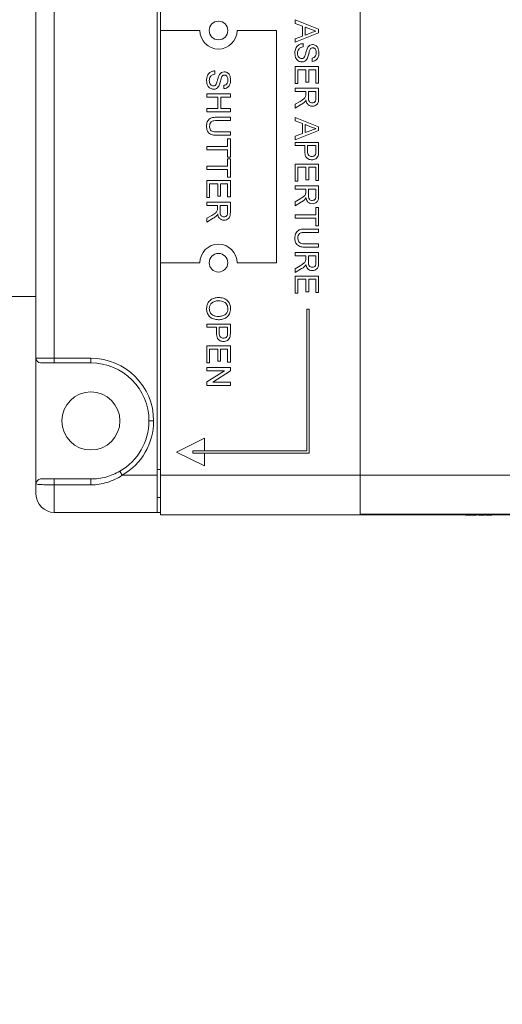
# Paper-space layout 'Sheet1' of a CAD drawing. Header units: millimetres. Extents: x 0 to 4318, y 0 to 2794.
# Tile 62 of 69: x 2202 to 2432, y 1945 to 2416. Entities that reach past the tile are written whole.
import ezdxf

# ---------------------------------------------------------------- set-up
doc = ezdxf.new("R2010")
doc.units = ezdxf.units.MM
doc.header["$LTSCALE"] = 5
doc.styles.add('SLDTEXTSTYLE0', font='TXT', dxfattribs={"width": 0.605})
doc.dimstyles.new('SLDDIMSTYLE1', dxfattribs={"dimtxt": 20.546549, "dimasz": 23.8125, "dimexe": 0, "dimexo": 0.0625, "dimgap": 5.136637, "dimtad": 0, "dimtih": 1, "dimtoh": 1, "dimdec": 0, "dimlfac": 0.114286, "dimrnd": 1e-09, "dimzin": 12, "dimdsep": 46, "dimtxsty": 'SLDTEXTSTYLE0', "dimsah": 1, "dimcen": 0.09, "dimadec": 0, "dimazin": 3, "dimtfac": 1, "dimtdec": 3, "dimtofl": 0, "dimtmove": 0, "dimatfit": 3, "dimfxl": 1, "dimfrac": 2, "dimtolj": 1, "dimtzin": 12, "dimarcsym": 0})

# ---------------------------------------------------------------- blocks, each defined once
blk = doc.blocks.new('_D_12')
at = {"color": 7, "linetype": 'Continuous', "lineweight": 0}
for p, q in [((1120.87, 1952.84), (1120.87, 2626.54)), ((1534.65, 2628.74), (1529.94, 2628.74)), ((1529.94, 2628.74), (1529.94, 2597.19)), ((1607.56, 2628.74), (1612.26, 2628.74)), ((1612.26, 2628.74), (1612.26, 2597.19)), ((2209.29, 2529.46), (2209.29, 2626.54)), ((1120.87, 2611.3), (1502.9, 2611.3)), ((2209.29, 2611.3), (1639.31, 2611.3)), ((1529.94, 2597.19), (1534.65, 2597.19)), ((1612.26, 2597.19), (1607.56, 2597.19))]:
    blk.add_line(p, q, dxfattribs=at)
for points in [[(1120.87, 2611.3), (1144.69, 2607.33), (1144.69, 2615.27)], [(2209.29, 2611.3), (2185.47, 2615.27), (2185.47, 2607.33)]]:
    blk.add_solid(points, dxfattribs=at)
at = {"color": 7, "linetype": 'Continuous', "lineweight": 0, "char_height": 21.167, "attachment_point": 1, "style": 'SLDTEXTSTYLE0'}
for s, insert in [('124mm', (1514.66, 2660.73, 40.45)), ('4.9in', (1540.53, 2624.48, 40.45)), ('MINIMUM', (1507.6, 2588.22, 40.45))]:
    blk.add_mtext(s, dxfattribs=dict(at, insert=insert))

psp = doc.layouts.new('Sheet1')

# ---------------------------------------------------------------- linework, layer by layer
at = {"color": 7, "linetype": 'Continuous', "lineweight": 15}
for p, q in [((2267.21, 2512.81), (2267.21, 2198.37)), ((2268.77, 2512.81), (2268.77, 2411.16)), ((2209.29, 2254.35), (2209.29, 2456.84)), ((2218.04, 2456.84), (2218.04, 2254.35)), ((2364.33, 2437.83), (2364.33, 2198.37)), ((2333.22, 2416.23), (2344.46, 2411.77)), ((2333.22, 2414.55), (2333.22, 2416.23)), ((2336.68, 2413.27), (2333.22, 2414.55)), ((2336.68, 2408.48), (2336.68, 2413.27)), ((2337.97, 2412.79), (2337.97, 2408.95)), ((2341.08, 2411.64), (2337.97, 2412.79)), ((2287.66, 2411.16), (2268.77, 2411.16)), ((2268.77, 2411.16), (2268.77, 2300.03)), ((2324.33, 2411.16), (2305.44, 2411.16)), ((2324.33, 2300.03), (2324.33, 2411.16)), ((2344.46, 2409.98), (2333.22, 2405.52)), ((2333.22, 2407.2), (2336.68, 2408.48)), ((2337.97, 2408.95), (2340.93, 2410.05)), ((2344.46, 2411.77), (2344.46, 2409.98)), ((2333.22, 2405.52), (2333.22, 2407.2)), ((2337.11, 2404.89), (2337.11, 2403.31)), ((2341.29, 2396.39), (2341.29, 2397.98)), ((2333.22, 2393.95), (2344.46, 2393.95)), ((2333.22, 2385.73), (2333.22, 2393.95)), ((2344.46, 2393.95), (2344.46, 2386.02)), ((2294.88, 2391.85), (2294.88, 2390.26)), ((2334.52, 2392.36), (2334.52, 2385.73)), ((2338.4, 2392.36), (2334.52, 2392.36)), ((2338.4, 2386.45), (2338.4, 2392.36)), ((2339.7, 2392.36), (2339.7, 2386.45)), ((2343.16, 2392.36), (2339.7, 2392.36)), ((2343.16, 2386.02), (2343.16, 2392.36)), ((2299.06, 2383.35), (2299.06, 2384.93)), ((2334.52, 2385.73), (2333.22, 2385.73)), ((2339.7, 2386.45), (2338.4, 2386.45)), ((2344.46, 2386.02), (2343.16, 2386.02)), ((2290.99, 2380.9), (2302.23, 2380.9)), ((2290.99, 2379.32), (2290.99, 2380.9)), ((2296.32, 2379.32), (2290.99, 2379.32)), ((2296.32, 2373.84), (2296.32, 2379.32)), ((2302.23, 2379.32), (2297.62, 2379.32)), ((2297.62, 2379.32), (2297.62, 2373.84)), ((2302.23, 2380.9), (2302.23, 2379.32)), ((2333.22, 2383.57), (2344.46, 2383.57)), ((2333.22, 2381.99), (2333.22, 2383.57)), ((2338.26, 2381.99), (2333.22, 2381.99)), ((2338.26, 2380.37), (2338.26, 2381.99)), ((2339.56, 2381.99), (2339.56, 2378.98)), ((2343.16, 2381.99), (2339.56, 2381.99)), ((2343.16, 2378.64), (2343.16, 2381.99)), ((2344.46, 2383.57), (2344.46, 2378.7)), ((2333.22, 2375.83), (2335.59, 2377.23)), ((2336.32, 2375.85), (2333.22, 2374.01)), ((2333.22, 2374.01), (2333.22, 2375.83)), ((2290.99, 2372.26), (2290.99, 2373.84)), ((2290.99, 2373.84), (2296.32, 2373.84)), ((2302.23, 2372.26), (2290.99, 2372.26)), ((2295.76, 2369.66), (2302.23, 2369.66)), ((2297.62, 2373.84), (2302.23, 2373.84)), ((2302.23, 2373.84), (2302.23, 2372.26)), ((2302.23, 2369.66), (2302.23, 2368.08)), ((2302.23, 2368.08), (2295.84, 2368.08)), ((2333.22, 2369.55), (2344.46, 2365.09)), ((2333.22, 2367.87), (2333.22, 2369.55)), ((2336.68, 2366.59), (2333.22, 2367.87)), ((2336.68, 2361.8), (2336.68, 2366.59)), ((2341.08, 2364.97), (2337.97, 2366.12)), ((2337.97, 2366.12), (2337.97, 2362.28)), ((2344.46, 2365.09), (2344.46, 2363.3)), ((2302.23, 2361.02), (2295.76, 2361.02)), ((2295.84, 2362.61), (2302.23, 2362.61)), ((2302.23, 2362.61), (2302.23, 2361.02)), ((2344.46, 2363.3), (2333.22, 2358.84)), ((2333.22, 2360.52), (2336.68, 2361.8)), ((2333.22, 2358.84), (2333.22, 2360.52)), ((2337.97, 2362.28), (2340.93, 2363.37)), ((2290.99, 2355.69), (2300.93, 2355.69)), ((2290.99, 2354.11), (2290.99, 2355.69)), ((2300.93, 2355.69), (2300.93, 2359.29)), ((2300.93, 2359.29), (2302.23, 2359.29)), ((2302.23, 2359.29), (2302.23, 2350.5)), ((2333.22, 2357.64), (2344.46, 2357.64)), ((2333.22, 2356.06), (2333.22, 2357.64)), ((2337.83, 2356.06), (2333.22, 2356.06)), ((2337.83, 2353.31), (2337.83, 2356.06)), ((2343.16, 2356.06), (2339.13, 2356.06)), ((2339.13, 2356.06), (2339.13, 2353.35)), ((2343.16, 2353.38), (2343.16, 2356.06)), ((2344.46, 2357.64), (2344.46, 2353.52)), ((2300.93, 2354.11), (2290.99, 2354.11)), ((2300.93, 2350.5), (2300.93, 2354.11)), ((2290.99, 2346.18), (2300.93, 2346.18)), ((2290.99, 2344.6), (2290.99, 2346.18)), ((2302.23, 2350.5), (2300.93, 2350.5)), ((2300.93, 2346.18), (2300.93, 2349.78)), ((2300.93, 2349.78), (2302.23, 2349.78)), ((2302.23, 2349.78), (2302.23, 2341)), ((2333.22, 2347.27), (2344.46, 2347.27)), ((2333.22, 2339.06), (2333.22, 2347.27)), ((2344.46, 2347.27), (2344.46, 2339.35)), ((2300.93, 2344.6), (2290.99, 2344.6)), ((2300.93, 2341), (2300.93, 2344.6)), ((2334.52, 2345.69), (2334.52, 2339.06)), ((2338.4, 2345.69), (2334.52, 2345.69)), ((2338.4, 2339.78), (2338.4, 2345.69)), ((2339.7, 2345.69), (2339.7, 2339.78)), ((2343.16, 2345.69), (2339.7, 2345.69)), ((2343.16, 2339.35), (2343.16, 2345.69)), ((2290.99, 2339.41), (2302.23, 2339.41)), ((2290.99, 2331.2), (2290.99, 2339.41)), ((2296.18, 2337.83), (2292.29, 2337.83)), ((2292.29, 2337.83), (2292.29, 2331.2)), ((2296.18, 2331.92), (2296.18, 2337.83)), ((2300.93, 2337.83), (2297.47, 2337.83)), ((2297.47, 2337.83), (2297.47, 2331.92)), ((2302.23, 2341), (2300.93, 2341)), ((2300.93, 2331.49), (2300.93, 2337.83)), ((2302.23, 2339.41), (2302.23, 2331.49)), ((2334.52, 2339.06), (2333.22, 2339.06)), ((2333.22, 2336.9), (2344.46, 2336.9)), ((2333.22, 2335.31), (2333.22, 2336.9)), ((2339.7, 2339.78), (2338.4, 2339.78)), ((2344.46, 2339.35), (2343.16, 2339.35)), ((2344.46, 2336.9), (2344.46, 2332.02)), ((2338.26, 2335.31), (2333.22, 2335.31)), ((2338.26, 2333.69), (2338.26, 2335.31)), ((2339.56, 2335.31), (2339.56, 2332.31)), ((2343.16, 2335.31), (2339.56, 2335.31)), ((2343.16, 2331.97), (2343.16, 2335.31)), ((2292.29, 2331.2), (2290.99, 2331.2)), ((2290.99, 2329.04), (2302.23, 2329.04)), ((2290.99, 2327.46), (2290.99, 2329.04)), ((2296.03, 2327.46), (2290.99, 2327.46)), ((2296.03, 2325.83), (2296.03, 2327.46)), ((2297.47, 2331.92), (2296.18, 2331.92)), ((2300.93, 2327.46), (2297.33, 2327.46)), ((2297.33, 2327.46), (2297.33, 2324.45)), ((2302.23, 2331.49), (2300.93, 2331.49)), ((2300.93, 2324.11), (2300.93, 2327.46)), ((2302.23, 2329.04), (2302.23, 2324.16)), ((2333.22, 2329.15), (2335.59, 2330.55)), ((2336.32, 2329.18), (2333.22, 2327.34)), ((2333.22, 2327.34), (2333.22, 2329.15)), ((2290.99, 2321.29), (2293.36, 2322.69)), ((2333.22, 2322.93), (2343.16, 2322.93)), ((2333.22, 2321.34), (2333.22, 2322.93)), ((2343.16, 2326.53), (2344.46, 2326.53)), ((2343.16, 2322.93), (2343.16, 2326.53)), ((2344.46, 2326.53), (2344.46, 2317.74)), ((2294.09, 2321.32), (2290.99, 2319.48)), ((2290.99, 2319.48), (2290.99, 2321.29)), ((2343.16, 2321.34), (2333.22, 2321.34)), ((2343.16, 2317.74), (2343.16, 2321.34)), ((2337.99, 2316.16), (2344.46, 2316.16)), ((2344.46, 2314.57), (2338.06, 2314.57)), ((2344.46, 2317.74), (2343.16, 2317.74)), ((2344.46, 2316.16), (2344.46, 2314.57)), ((2338.06, 2309.1), (2344.46, 2309.1)), ((2344.46, 2309.1), (2344.46, 2307.51)), ((2333.22, 2304.92), (2344.46, 2304.92)), ((2333.22, 2303.33), (2333.22, 2304.92)), ((2344.46, 2307.51), (2337.99, 2307.51)), ((2344.46, 2304.92), (2344.46, 2300.04)), ((2268.77, 2300.03), (2268.77, 2198.37)), ((2268.77, 2300.03), (2287.66, 2300.03)), ((2305.44, 2300.03), (2324.33, 2300.03)), ((2338.26, 2303.33), (2333.22, 2303.33)), ((2338.26, 2301.71), (2338.26, 2303.33)), ((2339.56, 2303.33), (2339.56, 2300.32)), ((2343.16, 2303.33), (2339.56, 2303.33)), ((2343.16, 2299.98), (2343.16, 2303.33)), ((2333.22, 2297.17), (2335.59, 2298.57)), ((2336.32, 2297.2), (2333.22, 2295.35)), ((2333.22, 2295.35), (2333.22, 2297.17)), ((2333.22, 2293.68), (2344.46, 2293.68)), ((2333.22, 2285.47), (2333.22, 2293.68)), ((2334.52, 2292.1), (2334.52, 2285.47)), ((2338.4, 2292.1), (2334.52, 2292.1)), ((2338.4, 2286.19), (2338.4, 2292.1)), ((2339.7, 2292.1), (2339.7, 2286.19)), ((2343.16, 2292.1), (2339.7, 2292.1)), ((2343.16, 2285.76), (2343.16, 2292.1)), ((2344.46, 2293.68), (2344.46, 2285.76)), ((2334.52, 2285.47), (2333.22, 2285.47)), ((2339.7, 2286.19), (2338.4, 2286.19)), ((2344.46, 2285.76), (2343.16, 2285.76)), ((2193.73, 2283.84), (2209.29, 2283.84)), ((2339.89, 2277.81), (2338.78, 2277.81)), ((2338.78, 2277.81), (2338.78, 2210.02)), ((2339.89, 2208.91), (2339.89, 2277.81)), ((2290.99, 2270.72), (2302.23, 2270.72)), ((2290.99, 2269.14), (2290.99, 2270.72)), ((2295.6, 2269.14), (2290.99, 2269.14)), ((2295.6, 2266.38), (2295.6, 2269.14)), ((2300.93, 2269.14), (2296.9, 2269.14)), ((2296.9, 2269.14), (2296.9, 2266.43)), ((2300.93, 2266.45), (2300.93, 2269.14)), ((2302.23, 2270.72), (2302.23, 2266.59)), ((2290.99, 2260.35), (2302.23, 2260.35)), ((2290.99, 2252.14), (2290.99, 2260.35)), ((2292.29, 2258.76), (2292.29, 2252.14)), ((2296.18, 2258.76), (2292.29, 2258.76)), ((2296.18, 2252.86), (2296.18, 2258.76)), ((2297.47, 2258.76), (2297.47, 2252.86)), ((2300.93, 2258.76), (2297.47, 2258.76)), ((2300.93, 2252.42), (2300.93, 2258.76)), ((2302.23, 2260.35), (2302.23, 2252.42)), ((2209.29, 2254.35), (2218.04, 2254.35)), ((2209.29, 2254.35), (2209.29, 2194.34)), ((2218.04, 2252.12), (2211.51, 2252.12)), ((2218.04, 2254.35), (2235.54, 2254.35)), ((2218.04, 2254.35), (2218.04, 2252.12)), ((2235.54, 2252.12), (2218.04, 2252.12)), ((2235.54, 2254.35), (2235.54, 2252.12)), ((2292.29, 2252.14), (2290.99, 2252.14)), ((2297.47, 2252.86), (2296.18, 2252.86)), ((2302.23, 2252.42), (2300.93, 2252.42)), ((2290.99, 2249.98), (2302.23, 2249.98)), ((2290.99, 2248.39), (2290.99, 2249.98)), ((2299.38, 2248.39), (2290.99, 2248.39)), ((2290.99, 2243.01), (2299.38, 2248.39)), ((2302.23, 2248.3), (2293.84, 2242.92)), ((2302.23, 2249.98), (2302.23, 2248.3)), ((2290.99, 2241.33), (2290.99, 2243.01)), ((2293.84, 2242.92), (2302.23, 2242.92)), ((2302.23, 2242.92), (2302.23, 2241.33)), ((2302.23, 2241.33), (2290.99, 2241.33)), ((2265.54, 2224.34), (2263.32, 2224.34)), ((2289.88, 2216.13), (2276.55, 2209.46)), ((2289.88, 2210.02), (2289.88, 2216.13)), ((2284.32, 2208.91), (2284.32, 2210.02)), ((2284.32, 2210.02), (2289.88, 2210.02)), ((2338.78, 2210.02), (2289.88, 2210.02)), ((2276.55, 2209.46), (2289.88, 2202.8)), ((2289.88, 2208.91), (2284.32, 2208.91)), ((2289.88, 2202.8), (2289.88, 2208.91)), ((2289.88, 2208.91), (2339.89, 2208.91)), ((2250.56, 2198.37), (2249.45, 2200.3)), ((2267.21, 2201.04), (2268.77, 2201.04)), ((2218.04, 2193.76), (2218.04, 2196.56)), ((2218.04, 2196.56), (2235.54, 2196.56)), ((2235.54, 2193.76), (2235.54, 2196.56)), ((2250.56, 2198.37), (2267.21, 2198.37)), ((2267.21, 2198.37), (2267.21, 2180.59)), ((2364.33, 2198.37), (2268.77, 2198.37)), ((2268.77, 2198.37), (2268.77, 2179.48)), ((2364.33, 2198.37), (2364.33, 2179.48)), ((2364.33, 2198.37), (2764.38, 2198.37)), ((2209.29, 2189.34), (2209.29, 2194.34)), ((2218.04, 2193.76), (2218.04, 2180.59)), ((2235.54, 2193.76), (2218.04, 2193.76)), ((2268.77, 2187.71), (2267.21, 2187.71)), ((2267.21, 2180.59), (2218.04, 2180.59)), ((2267.21, 2180.59), (2268.77, 2180.59)), ((2364.33, 2179.48), (2268.77, 2179.48)), ((2315.87, 2179.45), (2315.87, 2179.48)), ((2321.03, 2179.48), (2321.03, 2179.45)), ((2324.01, 2179.48), (2324.01, 2179.45)), ((2325.35, 2179.45), (2325.35, 2179.48)), ((2325.64, 2179.48), (2325.64, 2179.45)), ((2328.04, 2179.48), (2328.04, 2179.45)), ((2334.29, 2179.48), (2334.29, 2179.45)), ((2338.9, 2179.45), (2338.9, 2179.48)), ((2340.12, 2179.45), (2340.12, 2179.48)), ((2340.44, 2179.45), (2340.44, 2179.48)), ((2342.63, 2179.45), (2342.63, 2179.48)), ((2343.94, 2179.45), (2343.94, 2179.48)), ((2344.94, 2179.45), (2344.94, 2179.48)), ((2349.31, 2179.45), (2349.31, 2179.48)), ((2349.95, 2179.48), (2349.95, 2179.45)), ((2351.06, 2179.45), (2351.06, 2179.48)), ((2358.3, 2179.45), (2358.3, 2179.48)), ((2364.33, 2179.7), (2764.38, 2179.7)), ((2764.38, 2179.48), (2364.33, 2179.48)), ((2380.72, 2179.48), (2380.72, 2179.45)), ((2390.04, 2179.48), (2390.04, 2179.45)), ((2390.24, 2179.48), (2390.24, 2179.45)), ((2391.11, 2179.48), (2391.11, 2179.45)), ((2391.41, 2179.48), (2391.41, 2179.45)), ((2391.48, 2179.45), (2391.48, 2179.48)), ((2391.77, 2179.48), (2391.77, 2179.45)), ((2392.13, 2179.45), (2392.13, 2179.48)), ((2393.23, 2179.48), (2393.23, 2179.45)), ((2393.35, 2179.45), (2393.35, 2179.48)), ((2393.47, 2179.48), (2393.47, 2179.45)), ((2393.54, 2179.48), (2393.54, 2179.45)), ((2393.88, 2179.48), (2393.88, 2179.45)), ((2394.24, 2179.45), (2394.24, 2179.48)), ((2414.7, 2179.26), (2414.7, 2179.48)), ((2414.7, 2179.26), (2419.97, 2179.26)), ((2419.97, 2179.26), (2419.97, 2179.48)), ((2420.84, 2179.26), (2420.84, 2179.48)), ((2420.84, 2179.26), (2422.27, 2179.26)), ((2422.27, 2179.26), (2422.27, 2179.48)), ((2422.27, 2179.26), (2423.77, 2179.26)), ((2423.77, 2179.26), (2423.77, 2179.48)), ((2424.08, 2179.26), (2424.08, 2179.48)), ((2424.41, 2179.26), (2424.41, 2179.48)), ((2424.41, 2179.26), (2425.9, 2179.26)), ((2425.9, 2179.26), (2425.9, 2179.48)), ((2425.9, 2179.26), (2427.32, 2179.26)), ((2427.32, 2179.26), (2427.32, 2179.48))]:
    psp.add_line(p, q, dxfattribs=at)
for centre, radius in [((2296.55, 2411.16), 4.45), ((2296.55, 2300.03), 4.44), ((2235.54, 2224.34), 13.89)]:
    psp.add_circle(centre, radius, dxfattribs=at)
for centre, radius, start, end in [((2296.55, 2411.16), 8.89, 180, 0), ((2296.55, 2300.03), 8.89, 0, 180), ((2211.51, 2254.35), 2.22, 180, 270), ((2235.54, 2224.34), 30, 0, 90), ((2235.54, 2224.34), 27.78, 0, 90), ((2235.54, 2224.34), 27.78, 300.0535, 0), ((2235.54, 2224.34), 30, 300.0535, 0), ((2211.51, 2194.34), 2.22, 90, 180), ((2218.04, 2189.34), 8.75, 180, 270)]:
    psp.add_arc(centre, radius, start, end, dxfattribs=at)
for points, knots in [([(2340.93, 2410.05), (2341.34, 2410.2), (2342.09, 2410.48), (2342.83, 2410.75), (2343.16, 2410.87)], [0, 0, 0, 0, 0.560002, 1, 1, 1, 1]), ([(2343.16, 2410.87), (2342.76, 2410.98), (2342.04, 2411.17), (2341.38, 2411.5), (2341.08, 2411.64)], [0, 0, 0, 0, 0.559908, 1, 1, 1, 1]), ([(2333.07, 2400.19), (2333.11, 2400.84), (2333.17, 2402.15), (2334.12, 2403.79), (2335.57, 2404.72), (2336.6, 2404.84), (2337.11, 2404.89)], [0, 0, 0, 0, 0.2808088, 0.5596266, 0.7796547, 1, 1, 1, 1]), ([(2337.11, 2403.31), (2336.68, 2403.24), (2335.83, 2403.12), (2334.89, 2402.29), (2334.44, 2401.27), (2334.39, 2400.59), (2334.37, 2400.26)], [0, 0, 0, 0, 0.280553, 0.558619, 0.779198, 1, 1, 1, 1]), ([(2337.85, 2398.89), (2337.99, 2399.33), (2338.23, 2400.06), (2338.49, 2401.1), (2338.74, 2401.97), (2338.97, 2402.53), (2339.09, 2402.8)], [0, 0, 0, 0, 0.339951, 0.560033, 0.780086, 1, 1, 1, 1]), ([(2339.09, 2402.8), (2339.24, 2403.06), (2339.52, 2403.56), (2340.31, 2404.28), (2341.07, 2404.39), (2341.52, 2404.46)], [0, 0, 0, 0, 0.28145, 0.562354, 1, 1, 1, 1]), ([(2341.63, 2402.88), (2341.42, 2402.86), (2341.04, 2402.82), (2340.76, 2402.58), (2340.63, 2402.47)], [0, 0, 0, 0, 0.559617, 1, 1, 1, 1]), ([(2341.52, 2404.46), (2342.04, 2404.38), (2343.08, 2404.21), (2344.4, 2402.73), (2344.52, 2401.38), (2344.6, 2400.56)], [0, 0, 0, 0, 0.279776, 0.559381, 1, 1, 1, 1]), ([(2343.3, 2400.5), (2343.27, 2401.06), (2343.23, 2401.9), (2342.54, 2402.62), (2342.04, 2402.85), (2341.76, 2402.87), (2341.63, 2402.88)], [0, 0, 0, 0, 0.498803, 0.748613, 0.874276, 1, 1, 1, 1]), ([(2336.41, 2396.11), (2335.86, 2396.2), (2334.77, 2396.38), (2333.34, 2397.9), (2333.17, 2399.32), (2333.07, 2400.19)], [0, 0, 0, 0, 0.279942, 0.560093, 1, 1, 1, 1]), ([(2334.37, 2400.26), (2334.39, 2399.92), (2334.44, 2399.25), (2334.85, 2398.38), (2335.54, 2397.81), (2336.07, 2397.73), (2336.33, 2397.69)], [0, 0, 0, 0, 0.2807868, 0.5607439, 0.7804626, 1, 1, 1, 1]), ([(2336.33, 2397.69), (2336.53, 2397.71), (2336.91, 2397.75), (2337.51, 2398.15), (2337.72, 2398.61), (2337.85, 2398.89)], [0, 0, 0, 0, 0.280158, 0.559833, 1, 1, 1, 1]), ([(2339.13, 2398.06), (2338.97, 2397.76), (2338.67, 2397.17), (2337.99, 2396.52), (2337.19, 2396.16), (2336.67, 2396.12), (2336.41, 2396.11)], [0, 0, 0, 0, 0.280242, 0.559644, 0.779789, 1, 1, 1, 1]), ([(2340.63, 2402.47), (2340.4, 2402), (2340, 2401.22), (2339.75, 2400.02), (2339.48, 2399.02), (2339.24, 2398.38), (2339.13, 2398.06)], [0, 0, 0, 0, 0.338418, 0.558989, 0.779546, 1, 1, 1, 1]), ([(2344.6, 2400.56), (2344.57, 2400), (2344.5, 2398.89), (2343.79, 2397.45), (2342.59, 2396.58), (2341.72, 2396.46), (2341.29, 2396.39)], [0, 0, 0, 0, 0.28084, 0.560183, 0.779862, 1, 1, 1, 1]), ([(2341.29, 2397.98), (2341.62, 2398.04), (2342.29, 2398.16), (2343.21, 2399.06), (2343.27, 2399.95), (2343.3, 2400.5)], [0, 0, 0, 0, 0.281127, 0.56028, 1, 1, 1, 1]), ([(2290.85, 2387.14), (2290.88, 2387.8), (2290.95, 2389.1), (2291.89, 2390.75), (2293.35, 2391.67), (2294.37, 2391.79), (2294.88, 2391.85)], [0, 0, 0, 0, 0.280809, 0.559627, 0.779655, 1, 1, 1, 1]), ([(2294.88, 2390.26), (2294.45, 2390.2), (2293.6, 2390.07), (2292.66, 2389.24), (2292.21, 2388.22), (2292.17, 2387.55), (2292.14, 2387.21)], [0, 0, 0, 0, 0.280553, 0.558619, 0.779198, 1, 1, 1, 1]), ([(2295.62, 2385.84), (2295.76, 2386.29), (2296, 2387.02), (2296.26, 2388.05), (2296.51, 2388.93), (2296.75, 2389.48), (2296.87, 2389.76)], [0, 0, 0, 0, 0.339951, 0.560033, 0.780086, 1, 1, 1, 1]), ([(2296.87, 2389.76), (2297.01, 2390.01), (2297.29, 2390.51), (2298.09, 2391.23), (2298.84, 2391.35), (2299.29, 2391.42)], [0, 0, 0, 0, 0.28145, 0.562354, 1, 1, 1, 1]), ([(2298.41, 2389.43), (2298.17, 2388.95), (2297.78, 2388.17), (2297.52, 2386.98), (2297.25, 2385.98), (2297.02, 2385.33), (2296.9, 2385.01)], [0, 0, 0, 0, 0.338418, 0.558989, 0.779546, 1, 1, 1, 1]), ([(2299.4, 2389.83), (2299.19, 2389.81), (2298.81, 2389.78), (2298.53, 2389.54), (2298.41, 2389.43)], [0, 0, 0, 0, 0.559617, 1, 1, 1, 1]), ([(2299.29, 2391.42), (2299.81, 2391.33), (2300.85, 2391.17), (2302.17, 2389.68), (2302.3, 2388.34), (2302.37, 2387.52)], [0, 0, 0, 0, 0.2797764, 0.5593807, 1, 1, 1, 1]), ([(2301.08, 2387.45), (2301.05, 2388.01), (2301, 2388.86), (2300.31, 2389.57), (2299.81, 2389.8), (2299.53, 2389.82), (2299.4, 2389.83)], [0, 0, 0, 0, 0.498803, 0.748613, 0.874276, 1, 1, 1, 1]), ([(2294.18, 2383.06), (2293.63, 2383.15), (2292.54, 2383.33), (2291.11, 2384.85), (2290.95, 2386.27), (2290.85, 2387.14)], [0, 0, 0, 0, 0.279942, 0.560093, 1, 1, 1, 1]), ([(2292.14, 2387.21), (2292.17, 2386.88), (2292.21, 2386.2), (2292.62, 2385.33), (2293.31, 2384.76), (2293.84, 2384.68), (2294.1, 2384.65)], [0, 0, 0, 0, 0.2807868, 0.5607439, 0.7804626, 1, 1, 1, 1]), ([(2294.1, 2384.65), (2294.3, 2384.66), (2294.68, 2384.7), (2295.28, 2385.11), (2295.49, 2385.56), (2295.62, 2385.84)], [0, 0, 0, 0, 0.2801576, 0.5598328, 1, 1, 1, 1]), ([(2296.9, 2385.01), (2296.75, 2384.71), (2296.44, 2384.12), (2295.76, 2383.47), (2294.97, 2383.11), (2294.44, 2383.08), (2294.18, 2383.06)], [0, 0, 0, 0, 0.2802417, 0.559644, 0.7797886, 1, 1, 1, 1]), ([(2302.37, 2387.52), (2302.34, 2386.96), (2302.27, 2385.85), (2301.56, 2384.41), (2300.37, 2383.53), (2299.49, 2383.41), (2299.06, 2383.35)], [0, 0, 0, 0, 0.28084, 0.5601834, 0.7798622, 1, 1, 1, 1]), ([(2299.06, 2384.93), (2299.39, 2384.99), (2300.06, 2385.12), (2300.99, 2386.02), (2301.04, 2386.91), (2301.08, 2387.45)], [0, 0, 0, 0, 0.281127, 0.56028, 1, 1, 1, 1]), ([(2335.59, 2377.23), (2335.94, 2377.44), (2336.52, 2377.79), (2337.29, 2378.32), (2337.92, 2378.83), (2338.11, 2379.33), (2338.21, 2379.59)], [0, 0, 0, 0, 0.340537, 0.560855, 0.780732, 1, 1, 1, 1]), ([(2338.21, 2379.59), (2338.23, 2379.73), (2338.26, 2379.99), (2338.26, 2380.25), (2338.26, 2380.37)], [0, 0, 0, 0, 0.5598527, 1, 1, 1, 1]), ([(2337.85, 2377.04), (2337.59, 2376.79), (2337.12, 2376.34), (2336.56, 2376), (2336.32, 2375.85)], [0, 0, 0, 0, 0.559818, 1, 1, 1, 1]), ([(2338.4, 2377.91), (2338.32, 2377.74), (2338.16, 2377.43), (2337.95, 2377.16), (2337.85, 2377.04)], [0, 0, 0, 0, 0.5601542, 1, 1, 1, 1]), ([(2341.43, 2374.93), (2340.99, 2374.98), (2340.11, 2375.07), (2338.81, 2376.11), (2338.56, 2377.23), (2338.4, 2377.91)], [0, 0, 0, 0, 0.280519, 0.56053, 1, 1, 1, 1]), ([(2339.56, 2378.98), (2339.56, 2378.65), (2339.58, 2378), (2339.89, 2377.1), (2340.62, 2376.6), (2341.13, 2376.54), (2341.39, 2376.51)], [0, 0, 0, 0, 0.281552, 0.560281, 0.779832, 1, 1, 1, 1]), ([(2341.39, 2376.51), (2341.69, 2376.55), (2342.27, 2376.62), (2343.08, 2377.4), (2343.13, 2378.17), (2343.16, 2378.64)], [0, 0, 0, 0, 0.280425, 0.559989, 1, 1, 1, 1]), ([(2344.46, 2378.7), (2344.45, 2378.18), (2344.44, 2377.15), (2343.83, 2375.77), (2342.64, 2375.05), (2341.83, 2374.97), (2341.43, 2374.93)], [0, 0, 0, 0, 0.281687, 0.559297, 0.779414, 1, 1, 1, 1]), ([(2290.85, 2365.32), (2290.89, 2366.03), (2290.97, 2367.45), (2292.3, 2369.13), (2294.1, 2369.61), (2295.21, 2369.65), (2295.76, 2369.66)], [0, 0, 0, 0, 0.280714, 0.557891, 0.778399, 1, 1, 1, 1]), ([(2295.76, 2361.02), (2295.06, 2361.03), (2293.66, 2361.05), (2291.82, 2362), (2290.94, 2363.66), (2290.88, 2364.76), (2290.85, 2365.32)], [0, 0, 0, 0, 0.2816166, 0.5591273, 0.7790006, 1, 1, 1, 1]), ([(2295.84, 2368.08), (2295.36, 2368.07), (2294.42, 2368.06), (2293.08, 2367.65), (2292.37, 2366.56), (2292.32, 2365.81), (2292.29, 2365.44)], [0, 0, 0, 0, 0.281723, 0.560127, 0.779499, 1, 1, 1, 1]), ([(2292.29, 2365.44), (2292.3, 2365.11), (2292.33, 2364.45), (2292.68, 2363.48), (2293.9, 2362.61), (2295.04, 2362.61), (2295.84, 2362.61)], [0, 0, 0, 0, 0.187574, 0.374198, 0.559695, 1, 1, 1, 1]), ([(2343.16, 2364.2), (2342.76, 2364.3), (2342.04, 2364.5), (2341.38, 2364.82), (2341.08, 2364.97)], [0, 0, 0, 0, 0.559908, 1, 1, 1, 1]), ([(2340.93, 2363.37), (2341.34, 2363.53), (2342.09, 2363.8), (2342.83, 2364.08), (2343.16, 2364.2)], [0, 0, 0, 0, 0.560002, 1, 1, 1, 1]), ([(2341.23, 2349.29), (2340.66, 2349.35), (2339.54, 2349.47), (2337.92, 2350.9), (2337.86, 2352.39), (2337.83, 2353.31)], [0, 0, 0, 0, 0.2807721, 0.5597449, 1, 1, 1, 1]), ([(2339.13, 2353.35), (2339.14, 2353), (2339.16, 2352.32), (2339.57, 2351.4), (2340.37, 2350.93), (2340.91, 2350.89), (2341.18, 2350.87)], [0, 0, 0, 0, 0.28137, 0.559786, 0.779383, 1, 1, 1, 1]), ([(2341.18, 2350.87), (2341.4, 2350.89), (2341.85, 2350.92), (2342.43, 2351.19), (2342.86, 2351.59), (2342.99, 2351.92), (2343.06, 2352.08)], [0, 0, 0, 0, 0.280207, 0.559922, 0.780033, 1, 1, 1, 1]), ([(2344.35, 2351.85), (2344.25, 2351.44), (2344.05, 2350.63), (2343.19, 2349.79), (2342.2, 2349.36), (2341.55, 2349.31), (2341.23, 2349.29)], [0, 0, 0, 0, 0.280091, 0.558988, 0.779416, 1, 1, 1, 1]), ([(2343.06, 2352.08), (2343.1, 2352.32), (2343.16, 2352.75), (2343.16, 2353.18), (2343.16, 2353.38)], [0, 0, 0, 0, 0.559585, 1, 1, 1, 1]), ([(2344.46, 2353.52), (2344.45, 2353.2), (2344.45, 2352.65), (2344.38, 2352.09), (2344.35, 2351.85)], [0, 0, 0, 0, 0.560101, 1, 1, 1, 1]), ([(2335.59, 2330.55), (2335.94, 2330.76), (2336.52, 2331.12), (2337.29, 2331.64), (2337.92, 2332.16), (2338.11, 2332.66), (2338.21, 2332.91)], [0, 0, 0, 0, 0.340537, 0.560855, 0.780732, 1, 1, 1, 1]), ([(2338.21, 2332.91), (2338.23, 2333.06), (2338.26, 2333.32), (2338.26, 2333.58), (2338.26, 2333.69)], [0, 0, 0, 0, 0.5598527, 1, 1, 1, 1]), ([(2339.56, 2332.31), (2339.56, 2331.98), (2339.58, 2331.33), (2339.89, 2330.43), (2340.62, 2329.92), (2341.13, 2329.87), (2341.39, 2329.84)], [0, 0, 0, 0, 0.281552, 0.560281, 0.779832, 1, 1, 1, 1]), ([(2344.46, 2332.02), (2344.45, 2331.51), (2344.44, 2330.48), (2343.83, 2329.09), (2342.64, 2328.38), (2341.83, 2328.3), (2341.43, 2328.26)], [0, 0, 0, 0, 0.281687, 0.559297, 0.779414, 1, 1, 1, 1]), ([(2337.85, 2330.36), (2337.59, 2330.11), (2337.12, 2329.67), (2336.56, 2329.33), (2336.32, 2329.18)], [0, 0, 0, 0, 0.559818, 1, 1, 1, 1]), ([(2338.4, 2331.24), (2338.32, 2331.06), (2338.16, 2330.75), (2337.95, 2330.48), (2337.85, 2330.36)], [0, 0, 0, 0, 0.560154, 1, 1, 1, 1]), ([(2341.43, 2328.26), (2340.99, 2328.3), (2340.11, 2328.4), (2338.81, 2329.43), (2338.56, 2330.55), (2338.4, 2331.24)], [0, 0, 0, 0, 0.280519, 0.56053, 1, 1, 1, 1]), ([(2341.39, 2329.84), (2341.69, 2329.87), (2342.27, 2329.94), (2343.08, 2330.72), (2343.13, 2331.49), (2343.16, 2331.97)], [0, 0, 0, 0, 0.280425, 0.559989, 1, 1, 1, 1]), ([(2293.36, 2322.69), (2293.71, 2322.91), (2294.29, 2323.26), (2295.06, 2323.78), (2295.69, 2324.3), (2295.89, 2324.8), (2295.98, 2325.05)], [0, 0, 0, 0, 0.340537, 0.560855, 0.780732, 1, 1, 1, 1]), ([(2296.18, 2323.38), (2296.09, 2323.2), (2295.93, 2322.89), (2295.72, 2322.62), (2295.62, 2322.5)], [0, 0, 0, 0, 0.5601542, 1, 1, 1, 1]), ([(2295.98, 2325.05), (2296, 2325.2), (2296.03, 2325.46), (2296.03, 2325.72), (2296.03, 2325.83)], [0, 0, 0, 0, 0.559853, 1, 1, 1, 1]), ([(2299.2, 2320.4), (2298.76, 2320.44), (2297.88, 2320.54), (2296.59, 2321.57), (2296.33, 2322.69), (2296.18, 2323.38)], [0, 0, 0, 0, 0.280519, 0.56053, 1, 1, 1, 1]), ([(2297.33, 2324.45), (2297.34, 2324.12), (2297.35, 2323.47), (2297.67, 2322.57), (2298.39, 2322.06), (2298.91, 2322.01), (2299.16, 2321.98)], [0, 0, 0, 0, 0.281552, 0.560281, 0.779832, 1, 1, 1, 1]), ([(2299.16, 2321.98), (2299.46, 2322.02), (2300.04, 2322.08), (2300.86, 2322.86), (2300.9, 2323.64), (2300.93, 2324.11)], [0, 0, 0, 0, 0.2804251, 0.5599893, 1, 1, 1, 1]), ([(2302.23, 2324.16), (2302.22, 2323.65), (2302.21, 2322.62), (2301.6, 2321.23), (2300.41, 2320.52), (2299.6, 2320.44), (2299.2, 2320.4)], [0, 0, 0, 0, 0.2816875, 0.5592966, 0.7794143, 1, 1, 1, 1]), ([(2295.62, 2322.5), (2295.36, 2322.25), (2294.89, 2321.81), (2294.34, 2321.47), (2294.09, 2321.32)], [0, 0, 0, 0, 0.559818, 1, 1, 1, 1]), ([(2333.07, 2311.81), (2333.11, 2312.52), (2333.19, 2313.94), (2334.52, 2315.62), (2336.32, 2316.1), (2337.43, 2316.14), (2337.99, 2316.16)], [0, 0, 0, 0, 0.2807144, 0.5578908, 0.7783985, 1, 1, 1, 1]), ([(2338.06, 2314.57), (2337.59, 2314.57), (2336.64, 2314.56), (2335.31, 2314.14), (2334.6, 2313.06), (2334.54, 2312.31), (2334.52, 2311.93)], [0, 0, 0, 0, 0.281723, 0.560127, 0.779499, 1, 1, 1, 1]), ([(2337.99, 2307.51), (2337.28, 2307.52), (2335.88, 2307.54), (2334.04, 2308.49), (2333.16, 2310.15), (2333.1, 2311.25), (2333.07, 2311.81)], [0, 0, 0, 0, 0.281617, 0.559127, 0.779001, 1, 1, 1, 1]), ([(2334.52, 2311.93), (2334.53, 2311.6), (2334.56, 2310.94), (2334.91, 2309.98), (2336.13, 2309.1), (2337.27, 2309.1), (2338.06, 2309.1)], [0, 0, 0, 0, 0.187574, 0.374198, 0.559695, 1, 1, 1, 1]), ([(2335.59, 2298.57), (2335.94, 2298.78), (2336.52, 2299.14), (2337.29, 2299.66), (2337.92, 2300.18), (2338.11, 2300.68), (2338.21, 2300.93)], [0, 0, 0, 0, 0.340537, 0.560855, 0.780732, 1, 1, 1, 1]), ([(2338.4, 2299.26), (2338.32, 2299.08), (2338.16, 2298.77), (2337.95, 2298.5), (2337.85, 2298.38)], [0, 0, 0, 0, 0.560154, 1, 1, 1, 1]), ([(2338.21, 2300.93), (2338.23, 2301.08), (2338.26, 2301.33), (2338.26, 2301.6), (2338.26, 2301.71)], [0, 0, 0, 0, 0.559853, 1, 1, 1, 1]), ([(2341.43, 2296.28), (2340.99, 2296.32), (2340.11, 2296.41), (2338.81, 2297.45), (2338.56, 2298.57), (2338.4, 2299.26)], [0, 0, 0, 0, 0.280519, 0.56053, 1, 1, 1, 1]), ([(2339.56, 2300.32), (2339.56, 2300), (2339.58, 2299.35), (2339.89, 2298.45), (2340.62, 2297.94), (2341.13, 2297.89), (2341.39, 2297.86)], [0, 0, 0, 0, 0.2815523, 0.5602808, 0.7798325, 1, 1, 1, 1]), ([(2341.39, 2297.86), (2341.69, 2297.89), (2342.27, 2297.96), (2343.08, 2298.74), (2343.13, 2299.51), (2343.16, 2299.98)], [0, 0, 0, 0, 0.280425, 0.559989, 1, 1, 1, 1]), ([(2344.46, 2300.04), (2344.45, 2299.53), (2344.44, 2298.5), (2343.83, 2297.11), (2342.64, 2296.4), (2341.83, 2296.32), (2341.43, 2296.28)], [0, 0, 0, 0, 0.2816875, 0.5592966, 0.7794143, 1, 1, 1, 1]), ([(2337.85, 2298.38), (2337.59, 2298.13), (2337.12, 2297.68), (2336.56, 2297.35), (2336.32, 2297.2)], [0, 0, 0, 0, 0.5598178, 1, 1, 1, 1]), ([(2290.85, 2278.07), (2290.94, 2278.88), (2291.13, 2280.5), (2292.66, 2282.3), (2294.56, 2283.23), (2295.83, 2283.34), (2296.46, 2283.4)], [0, 0, 0, 0, 0.279586, 0.558772, 0.7793, 1, 1, 1, 1]), ([(2296.44, 2281.81), (2295.84, 2281.77), (2294.64, 2281.7), (2293.18, 2280.79), (2292.28, 2279.49), (2292.19, 2278.55), (2292.14, 2278.07)], [0, 0, 0, 0, 0.280642, 0.559885, 0.779855, 1, 1, 1, 1]), ([(2301.08, 2278.05), (2300.99, 2278.68), (2300.82, 2279.94), (2299.12, 2281.67), (2297.46, 2281.76), (2296.44, 2281.81)], [0, 0, 0, 0, 0.280157, 0.559673, 1, 1, 1, 1]), ([(2296.46, 2283.4), (2297.3, 2283.34), (2298.99, 2283.23), (2301.03, 2281.92), (2302.21, 2280.04), (2302.32, 2278.72), (2302.37, 2278.06)], [0, 0, 0, 0, 0.28058, 0.559608, 0.779578, 1, 1, 1, 1]), ([(2296.59, 2272.74), (2295.77, 2272.81), (2294.12, 2272.95), (2292.13, 2274.26), (2291.04, 2276.13), (2290.91, 2277.42), (2290.85, 2278.07)], [0, 0, 0, 0, 0.280357, 0.55951, 0.779639, 1, 1, 1, 1]), ([(2292.14, 2278.07), (2292.22, 2277.46), (2292.38, 2276.22), (2293.67, 2274.95), (2295.16, 2274.39), (2296.12, 2274.34), (2296.6, 2274.32)], [0, 0, 0, 0, 0.279092, 0.55817, 0.77881, 1, 1, 1, 1]), ([(2302.37, 2278.06), (2302.28, 2277.23), (2302.08, 2275.58), (2300.49, 2273.76), (2298.54, 2272.87), (2297.24, 2272.78), (2296.59, 2272.74)], [0, 0, 0, 0, 0.279616, 0.558572, 0.779078, 1, 1, 1, 1]), ([(2296.6, 2274.32), (2297.22, 2274.36), (2298.44, 2274.44), (2299.99, 2275.28), (2300.93, 2276.61), (2301.03, 2277.57), (2301.08, 2278.05)], [0, 0, 0, 0, 0.280785, 0.560094, 0.77995, 1, 1, 1, 1]), ([(2299, 2262.36), (2298.44, 2262.42), (2297.31, 2262.54), (2295.69, 2263.98), (2295.64, 2265.47), (2295.6, 2266.38)], [0, 0, 0, 0, 0.280772, 0.559745, 1, 1, 1, 1]), ([(2296.9, 2266.43), (2296.91, 2266.08), (2296.93, 2265.4), (2297.34, 2264.47), (2298.14, 2264), (2298.68, 2263.97), (2298.95, 2263.95)], [0, 0, 0, 0, 0.2813702, 0.5597857, 0.7793832, 1, 1, 1, 1]), ([(2300.83, 2265.16), (2300.87, 2265.4), (2300.93, 2265.83), (2300.93, 2266.26), (2300.93, 2266.45)], [0, 0, 0, 0, 0.559585, 1, 1, 1, 1]), ([(2302.23, 2266.59), (2302.23, 2266.28), (2302.22, 2265.72), (2302.15, 2265.17), (2302.12, 2264.93)], [0, 0, 0, 0, 0.560101, 1, 1, 1, 1]), ([(2298.95, 2263.95), (2299.18, 2263.96), (2299.63, 2263.99), (2300.2, 2264.27), (2300.63, 2264.66), (2300.77, 2264.99), (2300.83, 2265.16)], [0, 0, 0, 0, 0.280207, 0.559922, 0.780033, 1, 1, 1, 1]), ([(2302.12, 2264.93), (2302.02, 2264.52), (2301.83, 2263.71), (2300.96, 2262.87), (2299.98, 2262.43), (2299.32, 2262.39), (2299, 2262.36)], [0, 0, 0, 0, 0.280091, 0.558988, 0.779416, 1, 1, 1, 1]), ([(2235.54, 2196.56), (2237.98, 2196.56), (2240.38, 2196.88), (2245.06, 2198.13), (2247.33, 2199.07), (2249.45, 2200.3)], [0, 0, 0, 0, 0.5, 0.5, 1, 1, 1, 1]), ([(2211.51, 2196.56), (2211.51, 2196.56), (2211.66, 2196.56), (2212.27, 2196.56), (2212.73, 2196.56), (2213.92, 2196.56), (2214.65, 2196.56), (2216.27, 2196.56), (2217.14, 2196.56), (2218.04, 2196.56)], [0, 0, 0, 0, 0.25, 0.25, 0.5, 0.5, 0.75, 0.75, 1, 1, 1, 1]), ([(2250.56, 2198.37), (2249.44, 2197.63), (2248.28, 2196.98), (2245.88, 2195.83), (2244.62, 2195.34), (2240.83, 2194.17), (2238.22, 2193.76), (2235.54, 2193.76)], [0, 0, 0, 0, 0.25, 0.25, 0.5, 0.5, 1, 1, 1, 1]), ([(2218.04, 2193.76), (2216.85, 2193.76), (2215.69, 2193.77), (2213.55, 2193.81), (2212.57, 2193.84), (2210.97, 2193.92), (2210.34, 2193.97), (2209.5, 2194.12), (2209.29, 2194.21), (2209.29, 2194.34)], [0, 0, 0, 0, 0.25, 0.25, 0.5, 0.5, 0.75, 0.75, 1, 1, 1, 1])]:
    psp.add_open_spline(points, degree=3, knots=knots, dxfattribs=at)

# ---------------------------------------------------------------- dimensions: what is measured, and where the dimension line sits
at = {"color": 7, "linetype": 'Continuous', "lineweight": 0}
dim = psp.add_linear_dim(base=(2209.29, 2611.3), p1=(1120.87, 1945.22), p2=(2209.29, 2521.84), text='<>\\PMINIMUM', dimstyle='SLDDIMSTYLE1', dxfattribs=at)
dim.commit()
dim.dimension.update_dxf_attribs({"geometry": '_D_12', "text_midpoint": (1571.1, 2611.3), "dimtype": 160})

doc.saveas('drawing.dxf')
